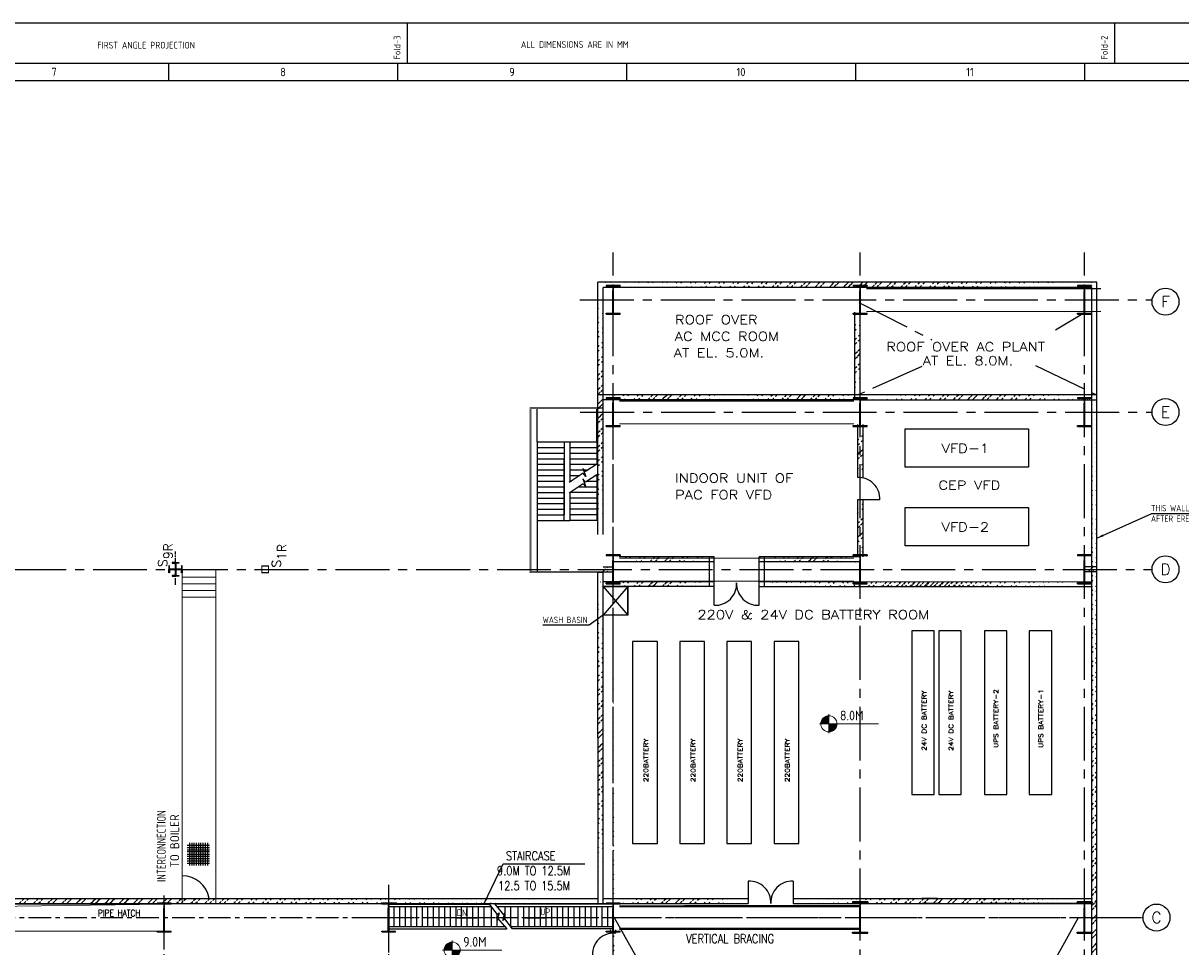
# Model space of a CAD drawing. Extents: x 18893 to 3351893, y -610358 to 406739.
# Tile 11 of 256: x 105749 to 157319, y 139970 to 181087. Entities that reach past the tile are written whole.
import ezdxf
from ezdxf.enums import TextEntityAlignment as Align

# ---------------------------------------------------------------- set-up
doc = ezdxf.new("R2010")
doc.units = 0
doc.header["$LTSCALE"] = 800
doc.header["$MEASUREMENT"] = 0
for name, pattern in [('CENTER', [2, 1.25, -0.25, 0.25, -0.25]), ('CENTER2', [1.125, 0.75, -0.125, 0.125, -0.125]), ('CONTINOUS', [0]), ('DASHDOT', [1, 0.5, -0.25, 0, -0.25]), ('DASHED', [0.75, 0.5, -0.25])]:
    doc.linetypes.add(name, pattern=pattern)
doc.layers.get('0').update_dxf_attribs({"linetype": 'CONTINUOUS'})
for name, color, linetype in [('0-7-COL', 2, 'CENTER'), ('COL', 1, 'CENTER'), ('GRID', 8, 'CENTER'), ('GT_1', 7, 'CONTINUOUS'), ('HATCH', 9, 'CONTINUOUS'), ('OBN', 1, 'CONTINUOUS'), ('REV3', 2, 'CONTINUOUS'), ('STR', 2, 'CONTINUOUS'), ('TXT', 4, 'CONTINUOUS'), ('WALL', 6, 'CONTINUOUS')]:
    doc.layers.add(name, color=color, linetype=linetype)
for name, color, linetype, lineweight in [('DIM', 4, 'CONTINUOUS', 13), ('Opening', 30, 'CONTINUOUS', 15), ('T', 3, 'CONTINUOUS', 15), ('TEXT', 3, 'CONTINUOUS', 15)]:
    doc.layers.add(name, color=color, linetype=linetype, lineweight=lineweight)
doc.styles.add('c5', font='complex.shx', dxfattribs={"height": 5})
doc.styles.add('ROMANC', font='romanc')
doc.styles.add('ROMANS', font='ISO9.shx', dxfattribs={"width": 0.8})
doc.styles.add('S3', font='ROMANS1.SHX', dxfattribs={"width": 0.8})
doc.styles.get("Standard").update_dxf_attribs({"font": 'ISO9'})
doc.styles.add('VER', font='ISO9.SHX')
doc.dimstyles.get("Standard").update_dxf_attribs({"dimtxt": 0.18, "dimasz": 0.18, "dimexe": 0.18, "dimexo": 0.0625, "dimgap": 0.09, "dimtad": 0, "dimtih": 1, "dimtoh": 1, "dimdec": 4, "dimzin": 0, "dimdsep": 46, "dimtxsty": 'Standard', "dimcen": 0.09, "dimadec": 0, "dimazin": 0, "dimtfac": 1, "dimtdec": 4, "dimtofl": 0, "dimtmove": 0, "dimatfit": 3, "dimfxl": 0, "dimtolj": 1, "dimtzin": 0, "dimarcsym": 0})
pattern_1 = [(45, (46151.93, 5752.2), (-318.198, 318.198), []), (45, (46364.06, 5752.2), (-318.198, 318.198), [])]

# ---------------------------------------------------------------- blocks, each defined once
blk = doc.blocks.new('A$C14326149')
at = {"layer": 'COL'}
h = blk.add_hatch(dxfattribs=at)
h.set_pattern_fill('ANSI31', color=256, scale=100, style=0)
h.paths.add_polyline_path([(310, 640), (0, 640), (0, 600), (310, 600)])
h.paths.add_polyline_path([(0, 600), (0, 640), (-310, 640), (-310, 600)])
h.paths.add_polyline_path([(0, -640), (0, -600), (-310, -600), (-310, -640)])
h.paths.add_polyline_path([(0, -600), (0, -640), (310, -640), (310, -600)])
h.paths.add_polyline_path([(-16, 0), (0, 0), (0, 600), (-16, 600)])
h.paths.add_polyline_path([(0, 0), (16, 0), (16, 600), (0, 600)])
h.paths.add_polyline_path([(16, 0), (0, 0), (0, -600), (16, -600)])
h.paths.add_polyline_path([(-16, -600), (0, -600), (0, 0), (-16, 0)])
for p, q in [((310, 640), (-310, 640)), ((-310, 640), (-310, 600)), ((310, 600), (-310, 600)), ((-16, -600), (-16, 600)), ((16, -600), (16, 600)), ((310, 640), (310, 600)), ((-310, -600), (310, -600)), ((-310, -640), (-310, -600)), ((-310, -640), (310, -640)), ((310, -640), (310, -600))]:
    blk.add_line(p, q, dxfattribs=at)
at = {"layer": 'COL', "color": 2}
for p, q in [((0, -672), (0, 672)), ((44, 0), (-44, 0))]:
    blk.add_line(p, q, dxfattribs=at)
blk = doc.blocks.new('COL2')
for points in [[(-15, 15), (-270, 15), (-270, 150), (-300, 150), (-300, 0)], [(-15, -15), (-270, -15), (-270, -150), (-300, -150), (-300, 0)], [(-15, 15), (-15, 270), (-150, 270), (-150, 300), (0, 300)], [(15, 15), (15, 270), (150, 270), (150, 300), (0, 300)], [(300, 0), (300, 150), (270, 150), (270, 15), (15, 15)], [(300, 0), (300, -150), (270, -150), (270, -15), (15, -15)], [(0, -300), (-150, -300), (-150, -270), (-15, -270), (-15, -15)], [(0, -300), (150, -300), (150, -270), (15, -270), (15, -15)]]:
    blk.add_lwpolyline(points)
blk = doc.blocks.new('X')
at = {"layer": 'OBN'}
blk.add_blockref('COL2', (0, 0), dxfattribs=at)
blk = doc.blocks.new('A$C731D3036')
for p, q in [((-1400.73, 1843.18), (-1400.73, 1869.86)), ((-933.82, 1843.18), (-933.82, 1869.86)), ((-1558.59, 1843.18), (-1558.59, 1832.06)), ((-1407.4, 1843.18), (-1407.4, 1832.06)), ((-1256.21, 1843.18), (-1256.21, 1832.06)), ((-1105.02, 1843.18), (-1105.02, 1832.06)), ((-953.83, 1843.18), (-953.83, 1832.06)), ((-2401.24, 1832.07), (-215.67, 1832.07))]:
    blk.add_line(p, q)
for points in [[(0, 1869.86), (-2643.59, 1869.86), (-2643.59, 0), (0, 0)], [(-26.68, 1843.18), (-2616.91, 1843.18), (-2616.91, 26.68), (-26.68, 26.68)]]:
    blk.add_lwpolyline(points, close=True)
blk.add_text('FIRST ANGLE PROJECTION', height=4.4467).set_placement((-1605.64, 1853.11))
for s, p in [('Fold-3', (-1405.41, 1845.92)), ('Fold-2', (-938.51, 1845.92))]:
    blk.add_text(s, height=4.447, rotation=90).set_placement(p)
blk.add_text('ALL DIMENSIONS ARE IN MM', height=4.4467).set_placement((-1290.3, 1853.55), align=Align.CENTER)
for s, height, p in [('7', 5.56, (-1634.18, 1837.62)), ('8', 5.56, (-1482.99, 1837.62)), ('9', 5.56, (-1331.8, 1837.62)), ('10', 5.558, (-1180.61, 1837.62)), ('11', 5.558, (-1029.42, 1837.62))]:
    blk.add_text(s, height=height).set_placement(p, align=Align.MIDDLE)
blk = doc.blocks.new('*X33')
at = {"color": 0}
for p, q in [((36154, 29375), (36330, 29375)), ((36183, 29400), (36330, 29400)), ((36226, 29425), (36330, 29425)), ((36080, 29200), (36330, 29200)), ((36081, 29225), (36330, 29225)), ((36085, 29250), (36330, 29250)), ((36092, 29275), (36330, 29275)), ((36102, 29300), (36330, 29300)), ((36115, 29325), (36330, 29325)), ((36132, 29350), (36330, 29350))]:
    blk.add_line(p, q, dxfattribs=at)
blk = doc.blocks.new('LL')
for p, q in [((-1136, 0), (-711, 0)), ((-711, 0), (-711, 423)), ((1493, 0), (-711, 0)), ((-711, 0), (-711, -418))]:
    blk.add_line(p, q)
for start, end in [(90, 180), (180, 270), (0, 90), (270, 0)]:
    blk.add_arc((-711, 0), 360, start, end)
at = {"xscale": 1.440000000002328, "yscale": 1.440000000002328, "zscale": 1.440000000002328}
blk.add_blockref('*X33', (-53026, -42044), dxfattribs=at)
at = {"xscale": 1.440000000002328, "yscale": 1.440000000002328, "zscale": 1.440000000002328, "rotation": 180}
blk.add_blockref('*X33', (51604, 42044), dxfattribs=at)
blk = doc.blocks.new('SSDCDCDC')
at = {"layer": 'WALL'}
for p, q in [((247921, 169177), (247921, 170652)), ((250571, 169177), (250571, 170652)), ((247921, 169177), (247921, 168177)), ((249121, 169177), (247921, 169177)), ((249121, 169177), (249121, 167378)), ((249371, 169177), (249121, 169177)), ((249371, 169177), (249371, 165927)), ((250571, 169177), (249371, 169177)), ((250571, 169177), (250571, 165677)), ((249121, 168927), (247921, 168927)), ((249121, 168677), (247921, 168677)), ((250571, 168927), (249371, 168927)), ((250571, 168677), (249371, 168677)), ((249121, 168427), (247921, 168427)), ((249121, 168177), (247921, 168177)), ((250571, 168427), (249371, 168427)), ((250571, 168177), (249371, 168177)), ((247921, 167712), (247921, 165677)), ((247975, 167677), (247921, 167677)), ((249121, 167927), (248310, 167927)), ((249121, 167677), (248672, 167677)), ((250571, 167927), (249371, 167927)), ((250571, 167677), (249371, 167677)), ((248364, 167427), (247921, 167427)), ((248724, 167177), (247921, 167177)), ((249121, 167427), (249048, 167427)), ((250571, 167427), (249371, 167427)), ((250571, 167177), (249371, 167177)), ((247921, 166927), (249100, 166927)), ((247921, 166677), (249121, 166677)), ((249121, 166914), (249121, 165677)), ((250571, 166927), (249371, 166927)), ((250571, 166677), (249371, 166677)), ((247921, 166427), (249121, 166427)), ((247921, 166177), (249121, 166177)), ((250571, 166427), (249371, 166427)), ((250571, 166177), (249371, 166177)), ((247921, 165927), (249121, 165927)), ((247921, 165677), (249121, 165677)), ((249371, 165677), (249121, 165677)), ((250571, 165927), (249371, 165927)), ((250571, 165677), (249371, 165677)), ((250571, 165677), (250571, 163402))]:
    blk.add_line(p, q, dxfattribs=at)
at = {"layer": 'WALL', "flags": 128}
blk.add_lwpolyline([(247639, 163402, 30, 30, 0), (247639, 163352, 30, 30, 0), (250899, 163352, 30, 30, 0), (250899, 170702, 30, 30, 0), (247639, 170702, 30, 30, 0), (247639, 170652, 30, 30, 0), (247639, 170652, 30, 30, 0), (250849, 170652, 30, 30, 0), (250849, 170602, 30, 30, 0), (250849, 170602, 30, 30, 0), (250849, 163402, 30, 30, 0), (250799, 163402, 30, 30, 0), (247639, 163402, 0, 0, 0)], format="xyseb", dxfattribs=at)
at = {"layer": 'WALL'}
for points in [[(247916, 168180), (248423, 167855), (248533, 167995), (248408, 167639), (248518, 167779), (249144, 167363)], [(249371, 165677), (249371, 168427)], [(247916, 167715), (248425, 167388), (248536, 167528), (248410, 167172), (248521, 167313), (249144, 166898)]]:
    blk.add_lwpolyline(points, dxfattribs=at)
blk = doc.blocks.new('A$C75964FAB')
at = {"layer": 'HATCH', "flags": 128}
blk.add_lwpolyline([(-4481, -1100), (-4826, -642), (-4915, -720), (-4826, -380), (-4852, -480), (-5260, 0)], dxfattribs=at)
at = {"layer": 'STR'}
for p, q in [((0, 0), (-5260, 0)), ((0, 0), (0, -1100)), ((-5175, -100), (0, -100)), ((-4826, -100), (-4826, -642)), ((-4576, -100), (-4576, -1000)), ((-4250, -100), (-4250, -1000)), ((-4000, -100), (-4000, -1000)), ((-3750, -100), (-3750, -1000)), ((-3500, -100), (-3500, -1000)), ((-3250, -100), (-3250, -1000)), ((-3000, -100), (-3000, -1000)), ((-2750, -100), (-2750, -1000)), ((-2500, -100), (-2500, -1000)), ((-2250, -100), (-2250, -1000)), ((-2000, -100), (-2000, -1000)), ((-1750, -100), (-1750, -1000)), ((-1500, -100), (-1500, -1000)), ((-1250, -100), (-1250, -1000)), ((-1000, -100), (-1000, -1000)), ((-750, -100), (-750, -1000)), ((-500, -100), (-500, -1000)), ((-250, -100), (-250, -1000)), ((0, -1000), (-4556, -1000)), ((0, -1100), (-4481, -1100))]:
    blk.add_line(p, q, dxfattribs=at)

msp = doc.modelspace()

# ---------------------------------------------------------------- hatches: boundary and pattern name
at = {"layer": 'HATCH'}
h = msp.add_hatch(dxfattribs=at)
h.set_pattern_fill('ANSI32', color=256, scale=1200, style=0)
h.set_pattern_definition([(45, (46151.93, 15293.2), (-318.198, 318.198), []), (45, (46364.06, 15293.2), (-318.198, 318.198), [])])
edge = h.paths.add_edge_path()
edge.add_line((131352.34, 158321.47), (131352.75, 169554.82))
edge.add_line((131581.72, 158321.47), (131581.72, 169324.83))
h = msp.add_hatch(dxfattribs=at)
h.set_pattern_fill('ANSI32', color=256, scale=1200, style=0)
h.set_pattern_definition([(45, (47349.2, 22203.1), (-318.198, 318.198), []), (45, (47561.33, 22203.1), (-318.198, 318.198), [])])
edge = h.paths.add_edge_path()
edge.add_line((153576.98, 169553), (131352.34, 169554.82))
edge.add_line((153347.01, 169323.08), (131581.72, 169324.83))
h = msp.add_hatch(dxfattribs=at)
h.set_pattern_fill('ANSI32', color=256, scale=1200, style=0)
h.set_pattern_definition([(45, (68146.6, 15250.4), (-318.198, 318.198), []), (45, (68358.75, 15250.4), (-318.198, 318.198), [])])
edge = h.paths.add_edge_path()
edge.add_line((153356.11, 106267.93), (153346.4, 169283.93))
edge.add_line((153586.08, 106283.93), (153576.98, 169553))
h = msp.add_hatch(dxfattribs=at)
h.set_pattern_fill('ANSI32', color=256, scale=1200, style=0)
h.set_pattern_definition([(45, (57601.67, 25157.7), (-318.198, 318.198), []), (45, (57813.8, 25157.7), (-318.198, 318.198), [])])
edge = h.paths.add_edge_path()
edge.add_line((142801.46, 164554.2), (142801.19, 168223.93))
edge.add_line((143031.69, 164554.19), (143031.71, 168191.52))
h = msp.add_hatch(dxfattribs=at)
h.set_pattern_fill('ANSI32', color=256, scale=1200, style=0)
h.set_pattern_definition([(45, (41174.44, 17190.17), (-318.198, 318.198), []), (45, (41386.57, 17190.17), (-318.198, 318.198), [])])
edge = h.paths.add_edge_path()
edge.add_line((137329.22, 164541.89), (131352.34, 164542.8))
edge.add_line((137329.22, 164324.06), (131352.32, 164324.96))
h = msp.add_hatch(dxfattribs=at)
h.set_pattern_fill('ANSI32', color=256, scale=1200, style=0)
h.set_pattern_definition([(45, (47151.93, 17203.2), (-318.198, 318.198), []), (45, (47364.07, 17203.2), (-318.198, 318.198), [])])
edge = h.paths.add_edge_path()
edge.add_line((143306.72, 164534.93), (137329.26, 164541.89))
edge.add_line((143306.37, 164323.16), (137329.22, 164324.06))
h = msp.add_hatch(dxfattribs=at)
h.set_pattern_fill('ANSI32', color=256, scale=1200, style=0)
h.set_pattern_definition([(45, (47151.93, 22918.2), (-318.198, 318.198), []), (45, (47364.06, 22918.2), (-318.198, 318.198), [])])
edge = h.paths.add_edge_path()
edge.add_line((143047.71, 164324.93), (153536.8, 164324.09))
edge.add_line((143047.71, 164554.93), (153536.81, 164554.97))
h = msp.add_hatch(dxfattribs=at)
h.set_pattern_fill('ANSI32', color=256, scale=1200, angle=180, style=0)
h.set_pattern_definition([(225, (167420.66, 186803.84), (318.198, -318.198), []), (225, (167208.53, 186803.84), (318.198, -318.198), [])])
edge = h.paths.add_edge_path()
edge.add_line((142916.71, 163223.93), (142916.71, 160862.79))
edge.add_line((143146.71, 163223.93), (143146.71, 160846.28))
h = msp.add_hatch(dxfattribs=at)
h.set_pattern_fill('ANSI32', color=256, scale=1200, angle=180, style=0)
h.set_pattern_definition([(225, (167414.92, 179929.85), (318.198, -318.198), []), (225, (167202.8, 179929.85), (318.198, -318.198), [])])
edge = h.paths.add_edge_path()
edge.add_line((142910.98, 159862.79), (142920.14, 157323.93))
edge.add_line((143146.71, 159862.79), (143146.71, 157323.93))
h = msp.add_hatch(dxfattribs=at)
h.set_pattern_fill('ANSI32', color=256, scale=1200, style=0)
h.set_pattern_definition([(45, (41894.9, 9969.14), (-318.198, 318.198), []), (45, (42107.04, 9969.14), (-318.198, 318.198), [])])
edge = h.paths.add_edge_path()
edge.add_line((136531.71, 157333.91), (132072.81, 157321.76))
edge.add_line((136531.71, 157103.91), (132072.79, 157103.92))
h = msp.add_hatch(dxfattribs=at)
h.set_pattern_fill('ANSI32', color=256, scale=1200, style=0)
h.set_pattern_definition([(45, (47666.9, 9969.14), (-318.198, 318.198), []), (45, (47879.04, 9969.14), (-318.198, 318.198), [])])
edge = h.paths.add_edge_path()
edge.add_line((143024.19, 157333.91), (138531.71, 157333.91))
edge.add_line((143024.19, 157103.91), (138531.71, 157103.92))
h = msp.add_hatch(dxfattribs=at)
h.set_pattern_fill('ANSI32', color=256, scale=1200, style=0)
h.set_pattern_definition([(45, (46151.93, 15252.2), (-318.198, 318.198), []), (45, (46364.06, 15252.2), (-318.198, 318.198), [])])
edge = h.paths.add_edge_path()
edge.add_line((131581.71, 156888.93), (131831.71, 156888.93))
edge.add_line((131351.71, 156658.93), (131831.71, 156658.93))
h = msp.add_hatch(dxfattribs=at)
h.set_pattern_fill('ANSI32', color=256, scale=1200, style=0)
h.set_pattern_definition([(45, (46051.6, 13252.2), (-318.198, 318.198), []), (45, (46263.75, 13252.2), (-318.198, 318.198), [])])
edge = h.paths.add_edge_path()
edge.add_line((153536.18, 156658.94), (153047.71, 156658.91))
edge.add_line((153536.2, 156888.87), (153047.71, 156888.91))
h = msp.add_hatch(dxfattribs=at)
h.set_pattern_fill('ANSI32', color=256, scale=1200, style=0)
h.set_pattern_definition([(45, (44915.23, 12109.23), (-318.198, 318.198), []), (45, (45127.36, 12109.23), (-318.198, 318.198), [])])
edge = h.paths.add_edge_path()
edge.add_line((131356.24, 141893.93), (131351.71, 156658.93))
edge.add_line((131586.24, 141893.93), (131586.24, 156658.93))
h = msp.add_hatch(dxfattribs=at)
h.set_pattern_fill('ANSI32', color=256, scale=1200, style=0)
h.set_pattern_definition([(45, (41174.44, 8869.14), (-318.198, 318.198), []), (45, (41386.57, 8869.14), (-318.198, 318.198), [])])
edge = h.paths.add_edge_path()
edge.add_line((136531.71, 156216.83), (131352.34, 156221.76))
edge.add_line((136531.71, 156002.12), (131352.32, 156003.92))
h = msp.add_hatch(dxfattribs=at)
h.set_pattern_fill('ANSI32', color=256, scale=1200, style=0)
h.set_pattern_definition([(45, (47151.93, 14597.2), (-318.198, 318.198), []), (45, (47364.06, 14597.2), (-318.198, 318.198), [])])
edge = h.paths.add_edge_path()
edge.add_line((138531.73, 156004.08), (153377.19, 156003.9))
edge.add_line((138531.73, 156209.32), (153377.19, 156213.9))
h = msp.add_hatch(dxfattribs=at)
h.set_pattern_fill('ANSI32', color=256, scale=1200, style=0)
h.set_pattern_definition([(45, (41812, 14597.2), (-318.198, 318.198), []), (45, (42024.1, 14597.2), (-318.198, 318.198), [])])
edge = h.paths.add_edge_path()
edge.add_line((143031.71, 156002.17), (149473.74, 156003.9))
edge.add_line((143031.71, 156218.38), (149473.74, 156215.94))
h = msp.add_hatch(dxfattribs=at)
h.set_pattern_fill('ANSI32', color=256, scale=1200, style=0)
h.set_pattern_definition(pattern_1)
edge = h.paths.add_edge_path()
edge.add_line((131916.71, 108973.93), (131916.71, 112573.93))
edge.add_line((132031.71, 84763.85), (132031.71, 155069.09))
edge.add_line((132146.71, 108973.93), (132146.71, 112573.93))
h = msp.add_hatch(dxfattribs=at)
h.set_pattern_fill('ANSI32', color=256, scale=1200, style=0)
h.set_pattern_definition(pattern_1)
edge = h.paths.add_edge_path()
edge.add_line((131916.71, 112973.93), (131916.71, 118072.81))
edge.add_line((132031.71, 84763.85), (132031.71, 155069.09))
edge.add_line((132146.71, 112973.93), (132146.71, 118072.81))
h = msp.add_hatch(dxfattribs=at)
h.set_pattern_fill('ANSI32', color=256, scale=1200, style=0)
h.set_pattern_definition([(45, (4329.4, 10108.7), (-318.198, 318.198), []), (45, (4541.5, 10108.7), (-318.198, 318.198), [])])
edge = h.paths.add_edge_path()
edge.add_line((87531.71, 142123.93), (131351.71, 142123.93))
edge.add_line((87531.71, 141893.93), (131356.24, 141898.41))
h = msp.add_hatch(dxfattribs=at)
h.set_pattern_fill('ANSI32', color=256, scale=1200, style=0)
h.set_pattern_definition([(45, (47654.7, 5753.7), (-318.198, 318.198), []), (45, (47866.8, 5753.7), (-318.198, 318.198), [])])
edge = h.paths.add_edge_path()
edge.add_line((131490.83, 142125.41), (138052.37, 142123.93))
edge.add_line((131490.83, 141895.41), (138052.37, 141893.93))
h = msp.add_hatch(dxfattribs=at)
h.set_pattern_fill('ANSI32', color=256, scale=1200, style=0)
h.set_pattern_definition([(45, (47654.7, 5753.7), (-318.198, 318.198), []), (45, (47866.8, 5753.7), (-318.198, 318.198), [])])
edge = h.paths.add_edge_path()
edge.add_line((131490.83, 142125.41), (138052.37, 142123.93))
edge.add_line((131490.83, 141895.41), (138052.37, 141893.93))
h = msp.add_hatch(dxfattribs=at)
h.set_pattern_fill('ANSI32', color=256, scale=1200, style=0)
h.set_pattern_definition([(45, (58507.04, 5753.7), (-318.198, 318.198), []), (45, (58719.17, 5753.7), (-318.198, 318.198), [])])
edge = h.paths.add_edge_path()
edge.add_line((140052.37, 142123.93), (153606.71, 142123.93))
edge.add_line((140052.37, 141893.93), (153606.71, 141893.93))
h = msp.add_hatch(dxfattribs=at)
h.set_pattern_fill('ANSI32', color=256, scale=1200, style=0)
h.set_pattern_definition([(45, (58507.04, 5753.7), (-318.198, 318.198), []), (45, (58719.17, 5753.7), (-318.198, 318.198), [])])
edge = h.paths.add_edge_path()
edge.add_line((140052.37, 142123.93), (153377.19, 142123.93))
edge.add_line((140052.37, 141893.93), (153377.19, 141893.93))

# ---------------------------------------------------------------- linework, layer by layer
for p, q in [((136531.71, 157333.91), (136301.71, 157333.91)), ((132075.73, 141273.93), (141653.65, 124263.05)), ((143653.15, 124917.87), (152763.08, 141273.93))]:
    msp.add_line(p, q)
at = {"linetype": 'DASHED', "const_width": 50, "flags": 128}
for points in [[(143306.72, 169268.93), (153756.72, 169268.93)], [(143306.72, 168248.93), (153756.72, 168248.93)], [(132306.72, 164268.93), (142756.72, 164268.93)], [(132306.72, 163248.93), (142756.72, 163248.93)], [(132306.72, 157268.93), (142756.72, 157268.93)], [(132306.72, 156248.93), (142756.72, 156248.93)]]:
    msp.add_lwpolyline(points, dxfattribs=at)
for points in [[(150535.08, 163022.9), (150535.08, 161322.9), (145035.08, 161322.9), (145035.08, 163022.9)], [(150535.08, 159522.9), (150535.08, 157822.9), (145035.08, 157822.9), (145035.08, 159522.9)], [(131586.24, 156003.91), (132683.08, 156003.91), (132683.08, 154736.93), (131586.24, 154736.93)], [(146336.08, 146743.93), (146336.08, 154040.93), (145336.08, 154040.93), (145336.08, 146743.93)], [(147536.08, 146743.93), (147536.08, 154040.93), (146536.08, 154040.93), (146536.08, 146743.93)], [(149567.71, 146743.93), (149567.71, 154040.93), (148567.71, 154040.93), (148567.71, 146743.93)], [(151567.71, 146743.93), (151567.71, 154040.93), (150567.71, 154040.93), (150567.71, 146743.93)], [(132900.08, 153562.87), (132900.08, 144562.87), (134000.08, 144562.87), (134000.08, 153562.87)], [(135000.08, 153562.87), (135000.08, 144562.87), (136100.08, 144562.87), (136100.08, 153562.87)], [(137100.08, 153562.87), (137100.08, 144562.87), (138200.08, 144562.87), (138200.08, 153562.87)], [(139200.08, 153562.87), (139200.08, 144562.87), (140300.08, 144562.87), (140300.08, 153562.87)]]:
    msp.add_lwpolyline(points, close=True)
at = {"flags": 128}
msp.add_lwpolyline([(131586.24, 156003.91), (132683.08, 154736.93), (132683.08, 156003.91), (131586.24, 154736.93)], dxfattribs=at)
at = {"layer": '0-7-COL', "linetype": 'Continuous'}
for centre in [(156636.17, 168688.32), (156636.17, 163773.61), (156636.17, 156773.93), (156234.78, 141273.93)]:
    msp.add_circle(centre, 600, dxfattribs=at)
at = {"layer": 'COL', "color": 7, "const_width": 50}
msp.add_lwpolyline([(116681.71, 156623.93), (116681.71, 156923.93), (116381.71, 156923.93), (116381.71, 156623.93), (116706.24, 156623.93)], dxfattribs=at)
at = {"layer": 'DIM'}
for p, q in [((112831.71, 156773.93), (112831.71, 142003.93)), ((114331.71, 156773.93), (114331.71, 141893.93)), ((112831.71, 156420.49), (114331.71, 156420.49)), ((112831.71, 156133.56), (114331.71, 156133.56)), ((112831.71, 155833.59), (114331.71, 155833.59)), ((112831.71, 155533.62), (114331.71, 155533.62))]:
    msp.add_line(p, q, dxfattribs=at)
at = {"layer": 'DIM', "color": 1}
for p, q in [((140153.41, 142124.96), (141282.57, 142124.96)), ((140792.51, 142124.96), (141522.63, 142124.96))]:
    msp.add_line(p, q, dxfattribs=at)
at = {"layer": 'DIM', "flags": 128}
msp.add_lwpolyline([(112831.71, 142003.93), (112831.71, 141893.93), (112831.71, 143127.23, 478786688742.03491211)], format="xyb", dxfattribs=at)
at = {"layer": 'GRID', "linetype": 'CENTER2', "ltscale": 4}
for p, q in [((132031.71, 97857.44), (132031.71, 170872.9)), ((143031.71, 97857.44), (143031.71, 170872.9)), ((153031.71, 97857.44), (153031.71, 170872.9)), ((130553.19, 168773.93), (156042.3, 168773.93)), ((142972.8, 168658.96), (146226.08, 166991.9)), ((153031.71, 168191.52), (151742.08, 167420.9)), ((145785.08, 165801.9), (142929.4, 164536.56)), ((150846.08, 165844.9), (153536.81, 164554.97)), ((130568.07, 163773.93), (156036.17, 163773.93)), ((69261.45, 156773.93), (156036.17, 156773.93)), ((132031.71, 128340.06), (132031.71, 143908.45)), ((120763.51, 141273.93), (155634.78, 141273.93))]:
    msp.add_line(p, q, dxfattribs=at)
at = {"layer": 'GRID'}
for p, q in [((132031.71, 98060.72), (132031.71, 165072.4)), ((122031.71, 138523.93), (122031.71, 142862.8)), ((122031.71, 138523.93), (122031.71, 142341.3)), ((122031.71, 98244.07), (122031.71, 142341.3)), ((112031.71, 98244.07), (112031.71, 142256.57)), ((53190.05, 141273.93), (155634.78, 141273.93))]:
    msp.add_line(p, q, dxfattribs=at)
at = {"layer": 'GRID', "linetype": 'CENTER2', "ltscale": 0.5}
msp.add_line((112531.71, 156086.6), (112531.71, 157571.46), dxfattribs=at)
at = {"layer": 'GT_1', "flags": 128}
for points in [[(113056.31, 144494.46), (114056.31, 144494.46)], [(113056.31, 144394.46), (114056.31, 144394.46)], [(113156.31, 144594.46), (113156.31, 143594.46)], [(113256.31, 144594.46), (113256.31, 143594.46)], [(113356.31, 144594.46), (113356.31, 143594.46)], [(113356.31, 144594.46), (113356.31, 143594.46)], [(113456.31, 144594.46), (113456.31, 143594.46)], [(113556.31, 144594.46), (113556.31, 143594.46)], [(113556.31, 144594.46), (113556.31, 143594.46)], [(113656.31, 144594.46), (113656.31, 143594.46)], [(113656.31, 144594.46), (113656.31, 143594.46)], [(113756.31, 144594.46), (113756.31, 143594.46)], [(113856.31, 144594.46), (113856.31, 143594.46)], [(113956.31, 144594.46), (113956.31, 143594.46)], [(113056.31, 144294.46), (114056.31, 144294.46)], [(113056.31, 144208.06), (114056.31, 144208.06)], [(113056.31, 144101.26), (114056.31, 144101.26)], [(113056.31, 144001.26), (114056.31, 144001.26)], [(113056.31, 143894.46), (114056.31, 143894.46)], [(113056.31, 143794.46), (114056.31, 143794.46)], [(113056.31, 143694.46), (114056.31, 143694.46)]]:
    msp.add_lwpolyline(points, dxfattribs=at)
at = {"layer": 'Opening'}
msp.add_lwpolyline([(102031.71, 141873.93), (112031.71, 141873.93), (112031.71, 140673.93), (102031.71, 140673.93)], close=True, dxfattribs=at)
at = {"layer": 'Opening', "flags": 128}
msp.add_lwpolyline([(112031.71, 141873.93), (102179.08, 141732.1), (102031.71, 140673.93)], dxfattribs=at)
at = {"layer": 'REV3', "linetype": 'Continuous', "flags": 128}
for points in [[(125976.51, 141231.6, 0, 150, 0), (125621.82, 141231.6, 25, 25, 0), (125063.18, 141231.6, 25, 25, 0)], [(128078.49, 141231.6, 0, 150, 0), (128433.19, 141231.6, 25, 25, 0), (128991.83, 141231.6, 25, 25, 0)]]:
    msp.add_lwpolyline(points, format="xyseb", dxfattribs=at)
at = {"layer": 'STR', "color": 7, "linetype": 'DASHDOT', "const_width": 100}
for points in [[(132308.61, 141771.38), (143015.71, 141782.34)], [(132304.8, 140773.93), (143015.71, 140773.93)]]:
    msp.add_lwpolyline(points, dxfattribs=at)
at = {"layer": 'WALL'}
for p, q in [((131352.34, 158321.47), (131352.34, 169554.82)), ((153576.98, 169553), (131352.34, 169554.82)), ((131581.72, 158321.47), (131581.72, 169324.83)), ((153347.01, 169323.08), (131581.72, 169324.83)), ((153356.08, 106266.59), (153347.01, 169323.08)), ((153586.05, 106275.93), (153576.98, 169553)), ((143031.71, 164355.6), (143031.2, 168773.2)), ((142801.71, 164355.6), (142801.19, 168223.93)), ((137329.26, 164541.89), (131352.34, 164542.8)), ((143306.72, 164534.93), (137329.26, 164541.89)), ((143047.71, 164554.93), (153536.81, 164554.97)), ((137329.22, 164324.06), (131581.72, 164324.94)), ((143306.37, 164323.16), (137329.22, 164324.06)), ((143047.71, 164324.93), (153536.8, 164324.09)), ((142916.71, 163223.93), (142916.71, 160863.09)), ((143146.71, 163223.93), (143146.71, 161862.79)), ((143146.71, 163223.93), (143146.71, 160846.28)), ((142910.98, 159862.79), (142916.71, 157323.93)), ((143910.98, 159862.79), (142910.98, 159862.79)), ((143910.98, 159862.79), (142910.98, 159862.79)), ((143146.71, 159862.79), (143146.71, 157323.93)), ((136531.71, 157333.91), (132302.19, 157333.91)), ((136301.71, 157333.91), (136301.71, 156003.91)), ((136531.71, 156003.91), (136531.71, 157333.91)), ((143024.19, 157333.91), (138531.71, 157333.91)), ((138531.71, 156003.91), (138531.71, 157333.91)), ((138761.71, 157333.91), (138761.71, 156003.91)), ((131581.71, 156888.93), (132015.71, 156888.93)), ((136531.71, 157103.91), (132047.71, 157103.91)), ((143024.19, 157103.91), (138531.71, 157103.91)), ((153536.2, 156888.87), (153047.71, 156888.91)), ((131356.24, 141893.93), (131351.71, 156658.93)), ((131351.71, 156658.93), (132015.71, 156658.93)), ((131586.24, 141893.93), (131586.24, 156658.93)), ((153536.18, 156658.94), (153047.71, 156658.91)), ((136531.71, 156003.91), (131581.72, 156003.91)), ((136531.71, 156216.83), (131586.24, 156221.76)), ((136531.71, 155176.33), (136531.71, 156216.83)), ((138531.71, 155176.33), (138531.73, 156209.32)), ((153377.19, 156213.9), (138531.73, 156209.32)), ((138531.73, 156004.08), (152553.61, 156003.9)), ((150467.62, 156003.9), (150479.86, 156003.9)), ((152553.61, 156003.9), (153377.19, 156003.9)), ((153377.19, 154071.44), (153377.19, 154082.29)), ((138052.37, 142893.93), (138052.37, 141893.93)), ((138052.37, 142893.93), (138052.37, 141893.93)), ((138052.37, 142893.93), (138052.37, 141893.93)), ((138052.37, 142893.93), (138052.37, 141893.93)), ((140052.37, 142893.93), (140052.37, 141893.93)), ((140052.37, 142893.93), (140052.37, 141893.93)), ((140052.37, 142893.93), (140052.37, 141893.93)), ((140052.37, 142893.93), (140052.37, 141893.93)), ((87531.71, 142123.93), (131356.17, 142123.93)), ((87531.71, 141893.93), (131356.24, 141893.93)), ((131351.71, 142123.93), (131356.17, 142123.93)), ((131356.24, 141893.93), (138052.37, 141893.93)), ((131488.07, 141893.93), (138052.37, 141893.93)), ((131586.24, 142123.93), (138052.37, 142123.93)), ((131924.06, 142123.93), (138052.37, 142123.93)), ((132152.58, 141893.93), (138052.37, 141893.93)), ((132152.58, 141893.93), (138052.37, 141893.93)), ((139036.97, 142123.93), (139067.77, 142123.93)), ((139067.77, 142123.93), (139036.97, 142123.93)), ((139036.97, 142123.93), (139067.77, 142123.93)), ((139067.77, 142123.93), (139036.97, 142123.93)), ((140052.37, 142123.93), (153356.71, 142123.93)), ((140052.37, 142123.93), (153356.71, 142123.93)), ((140052.37, 142123.93), (153356.71, 142123.93)), ((140052.37, 142123.93), (153377.19, 142123.93)), ((140052.37, 141893.93), (153377.19, 141893.93)), ((140052.37, 141893.93), (153377.19, 141893.93)), ((140052.37, 141893.93), (153377.19, 141893.93)), ((140052.37, 141893.93), (153377.19, 141893.93)), ((146482.73, 142123.93), (145799.37, 142123.93)), ((146482.73, 142123.93), (145799.37, 142123.93)), ((146482.73, 141893.93), (145799.37, 141893.93)), ((146482.73, 141893.93), (145799.37, 141893.93)), ((153377.19, 141893.93), (148482.73, 141893.93)), ((153377.19, 141893.93), (148482.73, 141893.93)), ((131916.71, 140570.39), (131916.71, 140723.93)), ((132146.71, 140573.93), (132146.71, 140723.93))]:
    msp.add_line(p, q, dxfattribs=at)
for centre, radius, start, end in [((142963.03, 159914.84), 949.38, 356.857162, 93.142838), ((136583.76, 156124.28), 949.38, 266.857162, 3.142838), ((138479.66, 156124.28), 949.38, 176.857162, 273.142838), ((112860.07, 141941.77), 1185.8, 8.862347, 91.370119), ((138104.42, 141945.98), 949.38, 356.857162, 93.142838), ((138104.42, 141945.98), 949.38, 356.857162, 93.142838), ((140000.32, 141945.98), 949.38, 86.857162, 183.142838), ((140000.32, 141945.98), 949.38, 86.857162, 183.142838), ((132046.1, 139637.95), 941.37, 83.864336, 196.539953)]:
    msp.add_arc(centre, radius, start, end, dxfattribs=at)

# ---------------------------------------------------------------- block references
at = {"color": 1, "linetype": 'CONTINOUS', "lineweight": 15, "xscale": 67.46500254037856, "yscale": 67.46500254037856, "zscale": 67.46500254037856}
msp.add_blockref('A$C731D3036', (217374.11, 54937.17), dxfattribs=at)
at = {"xscale": -1}
msp.add_blockref('SSDCDCDC', (379220.56, -6728.09), dxfattribs=at)
at = {"rotation": 180}
msp.add_blockref('A$C75964FAB', (122031.71, 140763.93), dxfattribs=at)
msp.add_blockref('A$C75964FAB', (132031.71, 141863.93))
at = {"layer": 'COL'}
for p in [(132031.71, 168773.93), (143031.71, 168773.93), (153031.71, 168773.93), (132031.71, 163773.93), (143031.71, 163773.93), (153031.71, 163773.93), (132031.71, 156773.93), (132031.71, 156773.93), (143031.71, 156773.93), (153031.71, 156773.93), (112031.71, 141273.93), (122031.71, 141273.93), (122031.71, 141273.93), (132031.71, 141273.93), (132031.71, 141273.93)]:
    msp.add_blockref('A$C14326149', p, dxfattribs=at)
at = {"layer": 'COL', "color": 7, "rotation": 90}
msp.add_blockref('X', (112531.71, 156773.93), dxfattribs=at)
at = {"layer": 'COL', "xscale": 1.09090909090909, "yscale": 1.09090909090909, "zscale": 1.09090909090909}
for p in [(143031.71, 141273.93), (153031.71, 141273.93), (153031.71, 141273.93)]:
    msp.add_blockref('A$C14326149', p, dxfattribs=at)
at = {"layer": 'TEXT'}
ref = msp.add_blockref('LL', (142352.6, 149897.03), dxfattribs=at)
ref.add_attrib('LEVEL', '8.0M', (142130.86, 150051.21), dxfattribs={"layer": '0', "height": 432, "flags": 4})
ref = msp.add_blockref('LL', (125572.2, 139822.48), dxfattribs=at)
ref.add_attrib('LEVEL', '9.0M', (125350.47, 139976.66), dxfattribs={"layer": '0', "height": 432, "flags": 4})

# ---------------------------------------------------------------- texts
at = {"char_height": 280, "attachment_point": 1, "style": 'ROMANS'}
for s, width, insert in [('THIS WALL TO BE CONSTRUCTED AFTER ERECTION OF PANELS', 4849.2731, (155989.51, 159638.09)), ('WASH BASIN ', 2156.7042, (128888.07, 154664.23))]:
    msp.add_mtext_dynamic_manual_height_columns(s, width=width, gutter_width=2000, heights=[0], dxfattribs=dict(at, insert=insert))
at = {"layer": '0-7-COL', "color": 4, "linetype": 'Continuous', "style": 'ROMANC'}
for s, p in [('F', (156636.17, 168688.32)), ('E', (156636.17, 163773.61)), ('D', (156636.17, 156773.93)), ('C', (156234.78, 141273.93))]:
    msp.add_text(s, height=500, dxfattribs=at).set_placement(p, align=Align.MIDDLE)
at = {"layer": 'STR', "color": 4, "style": 'VER', "width": 0.8}
msp.add_text('INTERCONNECTION', height=400, rotation=90, dxfattribs=at).set_placement((112104.89, 142861.07))
at = {"layer": 'STR', "color": 4, "style": 'VER'}
msp.add_text('TO BOILER', height=400, rotation=90, dxfattribs=at).set_placement((112699.79, 143501.29))
at = {"layer": 'T'}
for s, style, width, p in [('ROOF OVER', 'ROMANC', 1.2, (134786.36, 167687.9)), ('AC MCC ROOM', 'ROMANC', 1.2, (134773.94, 166945.9)), ('AT EL. 5.0M.', 'ROMANC', 1.2, (134727.8, 166211.9)), ('ROOF OVER AC PLANT', 'ROMANC', 1.2, (144195.34, 166479.58)), ('AT EL. 8.0M.', 'ROMANC', 1.2, (145817.18, 165859.48)), ('VFD-1', 'ROMANC', 1.2, (146658.06, 161962.29)), ('INDOOR UNIT OF ', 'ROMANC', 1.2, (134787.36, 160636.9)), ('CEP VFD', 'ROMANC', 1.2, (146518.94, 160321.19)), ('PAC FOR VFD', 'ROMANC', 1.2, (134789.36, 159891.9)), ('VFD-2', 'ROMANC', 1.2, (146658.06, 158462.29)), ('220V & 24V DC BATTERY ROOM', 'ROMANC', 1.2, (135782.14, 154558.9)), ('VERTICAL BRACING', 'S3', 0.8, (135280.65, 140133.43))]:
    msp.add_text(s, height=400, dxfattribs=dict(at, style=style, width=width)).set_placement(p)
at = {"layer": 'T', "style": 'ROMANC', "width": 1.2}
for s, p in [('24V DC BATTERY', (145981.82, 148698.51)), ('24V DC BATTERY', (147181.82, 148698.51)), ('UPS BATTERY-2', (149181.82, 148824.51)), ('UPS BATTERY-1', (151181.82, 148824.51)), ('220BATTERY', (133590.67, 147301.98)), ('220BATTERY', (135690.67, 147301.98)), ('220BATTERY', (137790.67, 147301.98)), ('220BATTERY', (139890.67, 147301.98))]:
    msp.add_text(s, height=200, rotation=90, dxfattribs=at).set_placement(p)
at = {"layer": 'T', "insert": (125690.01, 144220.64, 207.71), "char_height": 400, "width": 6650.0314, "attachment_point": 1, "style": 'S3'}
msp.add_mtext('{\\W5.71385; }STAIRCASE \\P{\\W4.26122; }9.0M TO 12.5M\\P{\\W4.42964; }12.5 TO 15.5M', dxfattribs=at)
at = {"layer": 'TEXT', "style": 'S3', "width": 0.8}
msp.add_text('PIPE HATCH', height=300, dxfattribs=at).set_placement((110026.44, 141322.71), align=Align.CENTER)
at = {"layer": 'TEXT', "style": 'ROMANS', "width": 0.8}
for s, p in [('DN', (125295.52, 141490.43)), ('UP', (129008.96, 141526.68))]:
    msp.add_text(s, height=300, dxfattribs=at).set_placement(p, align=Align.MIDDLE)
at = {"layer": 'TXT', "style": 'c5'}
for s, p in [('9R', (112402, 157229.75)), ('1R', (117468.38, 157193.91)), ('S', (112165, 156877.65)), ('S', (117231.38, 156856.28))]:
    msp.add_text(s, height=400, rotation=90, dxfattribs=at).set_placement(p)

# ---------------------------------------------------------------- leaders
for points in [[(153578.61, 158159.96), (156021.5, 159265.16), (159697.5, 159265.16)], [(126269.19, 141863.93), (127133.42, 143661), (130769.72, 143661)]]:
    msp.add_leader(points, dimstyle='Standard', override={"dimtxt": 350, "dimasz": 300, "dimexe": 0, "dimexo": 0, "dimgap": 100, "dimtad": 0, "dimtih": 0, "dimtoh": 0, "dimdec": 0, "dimtxsty": 'ROMANS', "dimcen": 0, "dimclrd": 9, "dimclre": 9, "dimclrt": 256, "dimtdec": 0, "dimtix": 1, "dimtofl": 1, "dimatfit": 0})
at = {"layer": 'DIM'}
msp.add_leader([(131586.24, 154736.93), (130957.91, 154282.8), (128904.99, 154282.8)], dimstyle='Standard', override={"dimscale": 200, "dimtxt": 2, "dimasz": 1, "dimexe": 0, "dimexo": 0, "dimgap": 0.5, "dimtad": 0, "dimtih": 0, "dimtoh": 0, "dimdec": 0, "dimcen": 0, "dimclrd": 256, "dimclre": 256, "dimclrt": 256, "dimtdec": 0, "dimtofl": 1, "dimatfit": 0, "dimfxl": 0}, dxfattribs=at)

doc.saveas('drawing.dxf')
